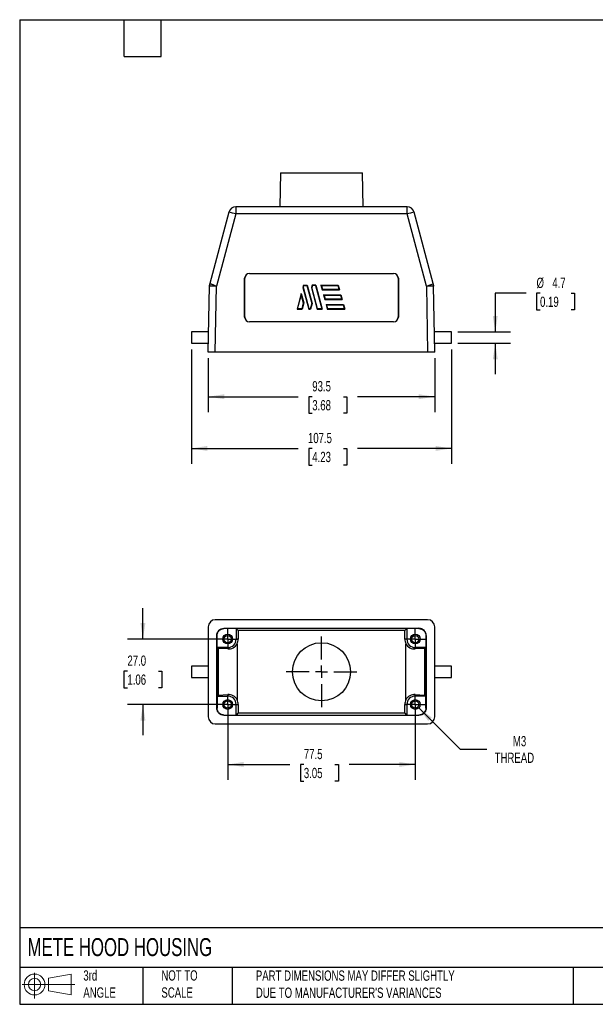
# Model space of a CAD drawing. Header units: millimetres. Extents: x 13 to 546, y 13 to 419.
# Tile 1 of 2: x 13 to 250, y 13 to 419. Entities that reach past the tile are written whole.
import ezdxf

# ---------------------------------------------------------------- set-up
doc = ezdxf.new("R2010")
doc.units = ezdxf.units.MM
doc.header["$LTSCALE"] = 2
doc.linetypes.add('SLD-Center', pattern=[19.05, 15.24, -1.27, 1.27, -1.27])
doc.linetypes.add('SLD-Solid', pattern=[0])
doc.layers.add('CENTER', color=40, linetype='SLD-Center')
doc.layers.add('SLD-DEFPOINTS', color=7, linetype='Continuous')
doc.layers.add('DIMENSIONS', color=140, linetype='SLD-Solid', lineweight=25)
doc.layers.add('TEXT', color=140, linetype='SLD-Solid', lineweight=25)
doc.styles.add('SLDTEXTSTYLE0', font='TXT', dxfattribs={"width": 0.7})
doc.dimstyles.new('SLDDIMSTYLE0', dxfattribs={"dimtxt": 4.316016, "dimasz": 6.604, "dimexe": 0, "dimexo": 0.0625, "dimgap": 1.079004, "dimtad": 0, "dimtih": 1, "dimtoh": 1, "dimrnd": 1e-09, "dimzin": 12, "dimdsep": 46, "dimtxsty": 'SLDTEXTSTYLE0', "dimsah": 1, "dimcen": 0.09, "dimadec": 0, "dimazin": 3, "dimtfac": 1, "dimtofl": 0, "dimtmove": 0, "dimatfit": 3, "dimfxl": 0, "dimfrac": 2, "dimtolj": 1, "dimtzin": 12, "dimarcsym": 0})
doc.dimstyles.new('SLDDIMSTYLE1', dxfattribs={"dimtxt": 4.316016, "dimasz": 6.604, "dimexe": 0, "dimexo": 0.0625, "dimgap": 1.079004, "dimtad": 0, "dimtih": 1, "dimtoh": 1, "dimrnd": 1e-09, "dimzin": 4, "dimdsep": 46, "dimtxsty": 'SLDTEXTSTYLE0', "dimsah": 1, "dimcen": 0.09, "dimadec": 0, "dimazin": 1, "dimtfac": 1, "dimtmove": 0, "dimatfit": 0, "dimfxl": 0, "dimfrac": 2, "dimtolj": 1, "dimtzin": 12, "dimarcsym": 0})
doc.dimstyles.new('SLDDIMSTYLE2', dxfattribs={"dimtxt": 4.316016, "dimasz": 6.604, "dimexe": 0, "dimexo": 0.0625, "dimgap": 1.079004, "dimtad": 0, "dimtih": 1, "dimtoh": 1, "dimrnd": 1e-09, "dimzin": 12, "dimdsep": 46, "dimtxsty": 'SLDTEXTSTYLE0', "dimsah": 1, "dimcen": 0, "dimadec": 0, "dimazin": 3, "dimtfac": 1, "dimtofl": 0, "dimtmove": 0, "dimatfit": 3, "dimfxl": 0, "dimfrac": 2, "dimtolj": 1, "dimtzin": 12, "dimarcsym": 0})
doc.dimstyles.new('SLDDIMSTYLE5', dxfattribs={"dimtxt": 4.316016, "dimasz": 6.604, "dimexe": 0, "dimexo": 0.0625, "dimgap": 1.079004, "dimtad": 0, "dimtih": 1, "dimtoh": 1, "dimrnd": 1e-09, "dimzin": 12, "dimdsep": 46, "dimtxsty": 'SLDTEXTSTYLE0', "dimsah": 1, "dimcen": 0.09, "dimadec": 0, "dimazin": 3, "dimtfac": 1, "dimtmove": 0, "dimatfit": 0, "dimfxl": 0, "dimfrac": 2, "dimtolj": 1, "dimtzin": 12, "dimarcsym": 0})

# ---------------------------------------------------------------- blocks, each defined once
blk = doc.blocks.new('Block11')
at = {"color": 7, "linetype": 'SLD-Solid', "lineweight": 18}
for p, q in [((5.18, 10.62), (5.18, 0)), ((10.96, 8.33), (20.35, 10.06)), ((10.96, 3.19), (10.96, 8.33)), ((20.35, 10.06), (20.35, 1.46)), ((0, 5.76), (21.75, 5.76)), ((10.96, 3.19), (20.35, 1.46))]:
    blk.add_line(p, q, dxfattribs=at)
for radius in [4.3, 2.57]:
    blk.add_circle((5.18, 5.76), radius, dxfattribs=at)
blk = doc.blocks.new('Block12')
at = {"layer": 'SLD-DEFPOINTS'}
blk.add_blockref('Block11', (0, 0), dxfattribs=at)
blk = doc.blocks.new('_D')
at = {"layer": 'DIMENSIONS'}
for p, q in [((98.61, 133.9), (98.61, 105.34)), ((176.11, 133.9), (176.11, 105.34)), ((98.61, 111.69), (124.23, 111.69)), ((130.07, 111.69), (128.62, 111.69)), ((128.62, 111.69), (128.62, 104.83)), ((142.9, 111.69), (144.35, 111.69)), ((144.35, 111.69), (144.35, 104.83)), ((176.11, 111.69), (148.75, 111.69)), ((128.62, 104.83), (130.07, 104.83)), ((144.35, 104.83), (142.9, 104.83))]:
    blk.add_line(p, q, dxfattribs=at)
for points in [[(98.61, 111.69), (105.21, 110.68), (105.21, 112.71)], [(176.11, 111.69), (169.5, 112.71), (169.5, 110.68)]]:
    blk.add_solid(points, dxfattribs=at)
at = {"layer": 'DIMENSIONS', "char_height": 4.233, "attachment_point": 1, "style": 'SLDTEXTSTYLE0'}
for s, insert in [('77.5', (130.07, 118.12)), ('3.05', (130.07, 110.29))]:
    blk.add_mtext(s, dxfattribs=dict(at, insert=insert))
blk = doc.blocks.new('_D_1')
at = {"layer": 'DIMENSIONS'}
for p, q in [((63.61, 163.44), (63.61, 176.14)), ((96.07, 163.44), (57.26, 163.44)), ((57.2, 150.24), (55.75, 150.24)), ((55.75, 150.24), (55.75, 143.38)), ((70.02, 150.24), (71.47, 150.24)), ((71.47, 150.24), (71.47, 143.38)), ((55.75, 143.38), (57.2, 143.38)), ((71.47, 143.38), (70.02, 143.38)), ((96.07, 136.44), (57.26, 136.44)), ((63.61, 136.44), (63.61, 123.74))]:
    blk.add_line(p, q, dxfattribs=at)
for points in [[(63.61, 163.44), (64.62, 170.05), (62.59, 170.05)], [(63.61, 136.44), (62.59, 129.84), (64.62, 129.84)]]:
    blk.add_solid(points, dxfattribs=at)
at = {"layer": 'DIMENSIONS', "char_height": 4.233, "attachment_point": 1, "style": 'SLDTEXTSTYLE0'}
for s, insert in [('27.0', (57.2, 156.66)), ('1.06', (57.2, 148.83))]:
    blk.add_mtext(s, dxfattribs=dict(at, insert=insert))
blk = doc.blocks.new('_D_2')
at = {"layer": 'DIMENSIONS'}
for p, q in [((177.52, 135.03), (194.59, 117.96)), ((194.59, 117.96), (205.71, 117.96))]:
    blk.add_line(p, q, dxfattribs=at)
blk.add_solid([(177.52, 135.03), (181.47, 129.64), (182.91, 131.08)], dxfattribs=at)
at = {"layer": 'DIMENSIONS', "char_height": 4.233, "attachment_point": 1, "style": 'SLDTEXTSTYLE0'}
for s, insert in [('M3', (216.42, 123.42)), ('THREAD', (208.88, 116.56))]:
    blk.add_mtext(s, dxfattribs=dict(at, insert=insert))
blk = doc.blocks.new('SW_CENTERMARKSYMBOL_0')
at = {"layer": 'CENTER', "color": 0}
for p, q in [((0, 5.08), (0, 14.54)), ((-5.08, 0), (-14.54, 0)), ((0, 0), (-2.54, 0)), ((0, 0), (0, 2.54)), ((0, 0), (0, -2.54)), ((0, 0), (2.54, 0)), ((5.08, 0), (14.54, 0)), ((0, -5.08), (0, -14.54))]:
    blk.add_line(p, q, dxfattribs=at)
blk = doc.blocks.new('SW_CENTERMARKSYMBOL_1')
at = {"layer": 'CENTER', "color": 0}
for p, q in [((-2.54, 0), (-4.04, 0)), ((0, 0), (-2.54, 0)), ((0, 2.54), (0, 4.04)), ((0, 0), (0, 2.54)), ((0, 0), (0, -2.54)), ((0, 0), (2.54, 0)), ((2.54, 0), (4.04, 0)), ((0, -2.54), (0, -4.04))]:
    blk.add_line(p, q, dxfattribs=at)
blk = doc.blocks.new('SW_CENTERMARKSYMBOL_2')
at = {"layer": 'CENTER', "color": 0}
for p, q in [((-2.54, 0), (-4.04, 0)), ((0, 0), (-2.54, 0)), ((0, 2.54), (0, 4.04)), ((0, 0), (0, 2.54)), ((0, 0), (0, -2.54)), ((0, 0), (2.54, 0)), ((2.54, 0), (4.04, 0)), ((0, -2.54), (0, -4.04))]:
    blk.add_line(p, q, dxfattribs=at)
blk = doc.blocks.new('SW_CENTERMARKSYMBOL_3')
at = {"layer": 'CENTER', "color": 0}
for p, q in [((-2.54, 0), (-4.04, 0)), ((0, 0), (-2.54, 0)), ((0, 2.54), (0, 4.04)), ((0, 0), (0, 2.54)), ((0, 0), (0, -2.54)), ((0, 0), (2.54, 0)), ((2.54, 0), (4.04, 0)), ((0, -2.54), (0, -4.04))]:
    blk.add_line(p, q, dxfattribs=at)
blk = doc.blocks.new('SW_CENTERMARKSYMBOL_4')
at = {"layer": 'CENTER', "color": 0}
for p, q in [((-2.54, 0), (-4.04, 0)), ((0, 0), (-2.54, 0)), ((0, 2.54), (0, 4.04)), ((0, 0), (0, 2.54)), ((0, 0), (0, -2.54)), ((0, 0), (2.54, 0)), ((2.54, 0), (4.04, 0)), ((0, -2.54), (0, -4.04))]:
    blk.add_line(p, q, dxfattribs=at)
blk = doc.blocks.new('_D_6')
at = {"layer": 'DIMENSIONS'}
for p, q in [((90.61, 279.33), (90.61, 257.14)), ((184.11, 279.33), (184.11, 257.14)), ((90.61, 263.49), (127.7, 263.49)), ((133.55, 263.49), (132.1, 263.49)), ((132.1, 263.49), (132.1, 256.63)), ((146.38, 263.49), (147.83, 263.49)), ((147.83, 263.49), (147.83, 256.63)), ((184.11, 263.49), (152.22, 263.49)), ((132.1, 256.63), (133.55, 256.63)), ((147.83, 256.63), (146.38, 256.63))]:
    blk.add_line(p, q, dxfattribs=at)
for points in [[(90.61, 263.49), (97.21, 262.47), (97.21, 264.5)], [(184.11, 263.49), (177.5, 264.5), (177.5, 262.47)]]:
    blk.add_solid(points, dxfattribs=at)
at = {"layer": 'DIMENSIONS', "char_height": 4.233, "attachment_point": 1, "style": 'SLDTEXTSTYLE0'}
for s, insert in [('93.5', (133.55, 269.91)), ('3.68', (133.55, 262.08))]:
    blk.add_mtext(s, dxfattribs=dict(at, insert=insert))
blk = doc.blocks.new('_D_7')
at = {"layer": 'DIMENSIONS'}
for p, q in [((83.61, 282.98), (83.61, 235.78)), ((191.11, 282.98), (191.11, 235.78)), ((83.61, 242.13), (127.7, 242.13)), ((133.55, 242.13), (132.1, 242.13)), ((132.1, 242.13), (132.1, 235.27)), ((146.38, 242.13), (147.83, 242.13)), ((147.83, 242.13), (147.83, 235.27)), ((191.11, 242.13), (152.22, 242.13)), ((132.1, 235.27), (133.55, 235.27)), ((147.83, 235.27), (146.38, 235.27))]:
    blk.add_line(p, q, dxfattribs=at)
for points in [[(83.61, 242.13), (90.21, 241.12), (90.21, 243.15)], [(191.11, 242.13), (184.5, 243.15), (184.5, 241.12)]]:
    blk.add_solid(points, dxfattribs=at)
at = {"layer": 'DIMENSIONS', "char_height": 4.233, "attachment_point": 1, "style": 'SLDTEXTSTYLE0'}
for s, insert in [('107.5', (131.76, 248.56)), ('4.23', (133.55, 240.73))]:
    blk.add_mtext(s, dxfattribs=dict(at, insert=insert))
blk = doc.blocks.new('_D_8')
at = {"layer": 'DIMENSIONS'}
for p, q in [((221.84, 306.19), (209.14, 306.19)), ((209.14, 306.19), (209.14, 290.22)), ((227.63, 306.19), (226.18, 306.19)), ((226.18, 306.19), (226.18, 299.33)), ((240.46, 306.19), (241.91, 306.19)), ((241.91, 306.19), (241.91, 299.33)), ((226.18, 299.33), (227.63, 299.33)), ((241.91, 299.33), (240.46, 299.33)), ((193.65, 290.22), (215.49, 290.22)), ((193.65, 285.52), (215.49, 285.52)), ((209.14, 285.52), (209.14, 272.82))]:
    blk.add_line(p, q, dxfattribs=at)
for points in [[(209.14, 290.22), (210.15, 296.83), (208.12, 296.83)], [(209.14, 285.52), (208.12, 278.92), (210.15, 278.92)]]:
    blk.add_solid(points, dxfattribs=at)
at = {"layer": 'DIMENSIONS', "char_height": 4.233, "attachment_point": 1, "style": 'SLDTEXTSTYLE0'}
for s, insert in [('%%c', (226.17, 312.62)), ('4.7', (232.69, 312.62)), ('0.19', (227.63, 304.79))]:
    blk.add_mtext(s, dxfattribs=dict(at, insert=insert))

msp = doc.modelspace()

# ---------------------------------------------------------------- linework, layer by layer
for p, q in [((120.359, 355.873), (120.114, 341.873)), ((120.359, 355.873), (154.359, 355.873)), ((154.603, 341.873), (154.359, 355.873)), ((101.988, 341.873), (101.988, 338.925)), ((172.73, 341.873), (101.988, 341.873)), ((172.73, 338.925), (172.73, 341.873)), ((99.09, 339.649), (91.189, 310.162)), ((101.988, 338.925), (93.983, 309.05)), ((172.73, 338.925), (101.988, 338.925)), ((180.735, 309.05), (172.73, 338.925)), ((183.529, 310.162), (175.628, 339.649)), ((107.618, 314.363), (167.099, 314.363)), ((107.618, 314.363), (107.632, 314.349)), ((107.632, 314.349), (167.085, 314.349)), ((167.085, 314.349), (167.099, 314.363)), ((90.609, 281.873), (91.083, 309.05)), ((93.508, 281.873), (93.983, 309.05)), ((105.613, 296.377), (105.618, 312.364)), ((105.632, 312.35), (105.618, 312.364)), ((105.627, 296.391), (105.632, 312.35)), ((129.934, 309.558), (129.675, 308.59)), ((129.882, 308.59), (130.088, 309.358)), ((129.934, 309.558), (131.486, 309.558)), ((130.088, 309.358), (129.934, 309.558)), ((130.088, 309.358), (131.333, 309.358)), ((131.333, 309.358), (131.486, 309.558)), ((131.333, 309.358), (133.302, 302.01)), ((131.486, 309.558), (133.509, 302.01)), ((133.461, 309.558), (133.201, 308.59)), ((133.614, 309.358), (133.408, 308.59)), ((133.614, 309.358), (133.461, 309.558)), ((135.013, 309.558), (133.461, 309.558)), ((134.859, 309.358), (133.614, 309.358)), ((134.859, 309.358), (135.013, 309.558)), ((134.859, 309.358), (137.431, 299.758)), ((135.013, 309.558), (137.692, 299.558)), ((137.083, 309.558), (137.619, 307.558)), ((137.344, 309.358), (137.083, 309.558)), ((137.083, 309.558), (144.265, 309.558)), ((137.344, 309.358), (144.112, 309.358)), ((137.344, 309.358), (137.773, 307.758)), ((144.112, 309.358), (144.265, 309.558)), ((144.112, 309.358), (144.541, 307.758)), ((144.265, 309.558), (144.801, 307.558)), ((169.099, 312.364), (169.086, 312.35)), ((169.086, 312.35), (169.091, 296.391)), ((169.099, 312.364), (169.104, 296.377)), ((180.735, 309.05), (181.209, 281.873)), ((184.109, 281.873), (183.634, 309.05)), ((128.996, 306.055), (127.255, 299.558)), ((127.515, 299.758), (128.996, 305.282)), ((128.996, 305.282), (128.996, 306.055)), ((128.996, 306.055), (130.031, 302.191)), ((128.996, 305.282), (129.824, 302.191)), ((129.882, 308.59), (129.675, 308.59)), ((129.675, 308.59), (132.095, 299.558)), ((132.249, 299.758), (129.882, 308.59)), ((133.201, 308.59), (133.408, 308.59)), ((133.201, 308.59), (135.622, 299.558)), ((135.775, 299.758), (133.408, 308.59)), ((137.619, 307.558), (137.773, 307.758)), ((137.619, 307.558), (144.801, 307.558)), ((144.541, 307.758), (137.773, 307.758)), ((138.416, 305.358), (138.155, 305.558)), ((138.155, 305.558), (145.337, 305.558)), ((138.155, 305.558), (138.691, 303.558)), ((138.416, 305.358), (145.184, 305.358)), ((138.416, 305.358), (138.844, 303.758)), ((144.541, 307.758), (144.801, 307.558)), ((145.184, 305.358), (145.337, 305.558)), ((145.184, 305.358), (145.612, 303.758)), ((145.337, 305.558), (145.873, 303.558)), ((129.824, 302.191), (129.172, 299.758)), ((130.031, 302.191), (129.325, 299.558)), ((129.824, 302.191), (130.031, 302.191)), ((133.302, 302.01), (132.698, 299.758)), ((133.509, 302.01), (132.852, 299.558)), ((133.302, 302.01), (133.509, 302.01)), ((138.691, 303.558), (138.844, 303.758)), ((138.691, 303.558), (145.873, 303.558)), ((145.612, 303.758), (138.844, 303.758)), ((139.227, 301.558), (146.409, 301.558)), ((139.227, 301.558), (139.487, 301.358)), ((139.227, 301.558), (139.763, 299.558)), ((139.487, 301.358), (146.255, 301.358)), ((139.916, 299.758), (139.487, 301.358)), ((145.612, 303.758), (145.873, 303.558)), ((146.255, 301.358), (146.409, 301.558)), ((146.255, 301.358), (146.684, 299.758)), ((146.409, 301.558), (146.945, 299.558)), ((127.255, 299.558), (127.515, 299.758)), ((127.255, 299.558), (129.325, 299.558)), ((129.172, 299.758), (127.515, 299.758)), ((129.172, 299.758), (129.325, 299.558)), ((132.095, 299.558), (132.249, 299.758)), ((132.095, 299.558), (132.852, 299.558)), ((132.698, 299.758), (132.249, 299.758)), ((132.698, 299.758), (132.852, 299.558)), ((135.775, 299.758), (135.622, 299.558)), ((135.622, 299.558), (137.692, 299.558)), ((137.431, 299.758), (135.775, 299.758)), ((137.431, 299.758), (137.692, 299.558)), ((139.916, 299.758), (139.763, 299.558)), ((139.763, 299.558), (146.945, 299.558)), ((146.684, 299.758), (139.916, 299.758)), ((146.684, 299.758), (146.945, 299.558)), ((105.613, 296.377), (105.627, 296.391)), ((107.626, 294.39), (107.612, 294.377)), ((167.105, 294.377), (107.612, 294.377)), ((167.092, 294.39), (107.626, 294.39)), ((167.105, 294.377), (167.092, 294.39)), ((169.091, 296.391), (169.104, 296.377)), ((90.754, 290.223), (83.609, 290.223)), ((83.609, 290.223), (83.609, 285.523)), ((191.109, 290.223), (183.963, 290.223)), ((191.109, 285.523), (191.109, 290.223)), ((83.609, 285.523), (90.672, 285.523)), ((184.045, 285.523), (191.109, 285.523)), ((93.508, 281.873), (90.609, 281.873)), ((181.209, 281.873), (93.508, 281.873)), ((184.109, 281.873), (181.209, 281.873)), ((181.209, 171.443), (93.508, 171.443)), ((90.609, 168.543), (90.609, 131.342)), ((97.088, 167.785), (97.088, 167.942)), ((97.088, 167.942), (177.629, 167.942)), ((102.109, 167.785), (97.088, 167.785)), ((102.947, 166.947), (102.109, 167.785)), ((102.109, 167.785), (102.109, 163.443)), ((171.771, 166.947), (102.947, 166.947)), ((102.947, 166.947), (102.947, 163.443)), ((172.609, 167.785), (171.771, 166.947)), ((171.771, 163.443), (171.771, 166.947)), ((177.629, 167.785), (172.609, 167.785)), ((172.609, 167.785), (172.609, 163.443)), ((177.629, 167.942), (177.629, 167.785)), ((184.109, 131.342), (184.109, 168.543)), ((94.109, 164.963), (94.266, 164.963)), ((94.109, 134.922), (94.109, 164.963)), ((94.266, 159.943), (94.266, 164.963)), ((102.947, 163.443), (102.109, 163.443)), ((172.609, 163.443), (171.771, 163.443)), ((180.451, 164.963), (180.608, 164.963)), ((180.451, 164.963), (180.451, 159.943)), ((180.608, 164.963), (180.608, 134.922)), ((94.266, 159.943), (94.583, 159.626)), ((98.609, 159.943), (94.266, 159.943)), ((94.583, 159.626), (94.583, 140.259)), ((98.609, 159.359), (94.668, 159.615)), ((94.668, 159.615), (94.668, 140.27)), ((98.609, 159.943), (98.609, 159.359)), ((102.505, 161.536), (102.505, 138.349)), ((172.212, 138.349), (172.212, 161.536)), ((180.451, 159.943), (176.109, 159.943)), ((176.109, 159.359), (176.109, 159.943)), ((180.05, 159.615), (176.109, 159.359)), ((180.05, 140.27), (180.05, 159.615)), ((180.134, 159.626), (180.451, 159.943)), ((180.134, 140.259), (180.134, 159.626)), ((90.609, 152.293), (83.609, 152.293)), ((83.609, 152.293), (83.609, 147.593)), ((191.109, 152.293), (184.109, 152.293)), ((191.109, 147.593), (191.109, 152.293)), ((83.609, 147.593), (90.609, 147.593)), ((184.109, 147.593), (191.109, 147.593)), ((94.583, 140.259), (94.266, 139.943)), ((94.266, 139.943), (94.266, 134.922)), ((94.266, 139.943), (98.609, 139.943)), ((94.668, 140.27), (98.609, 140.527)), ((98.609, 140.527), (98.609, 139.943)), ((176.109, 140.527), (180.05, 140.27)), ((176.109, 139.943), (176.109, 140.527)), ((180.451, 139.943), (176.109, 139.943)), ((180.451, 139.943), (180.134, 140.259)), ((180.451, 134.922), (180.451, 139.943)), ((94.266, 134.922), (94.109, 134.922)), ((102.109, 132.1), (102.109, 136.443)), ((102.109, 136.443), (102.947, 136.443)), ((102.947, 136.443), (102.947, 132.938)), ((171.771, 132.938), (171.771, 136.443)), ((171.771, 136.443), (172.609, 136.443)), ((172.609, 136.443), (172.609, 132.1)), ((180.608, 134.922), (180.451, 134.922)), ((97.088, 131.943), (97.088, 132.1)), ((97.088, 132.1), (102.109, 132.1)), ((177.629, 131.943), (97.088, 131.943)), ((102.947, 132.938), (102.109, 132.1)), ((102.947, 132.938), (171.771, 132.938)), ((172.609, 132.1), (171.771, 132.938)), ((172.609, 132.1), (177.629, 132.1)), ((177.629, 132.1), (177.629, 131.943)), ((93.508, 128.443), (181.209, 128.443))]:
    msp.add_line(p, q)
for centre, radius in [((98.609, 163.443), 2), ((98.609, 163.443), 1.5), ((176.109, 163.443), 2), ((176.109, 163.443), 1.5), ((137.359, 149.943), 12), ((98.609, 136.443), 2), ((176.109, 136.443), 2), ((98.609, 136.443), 1.5), ((176.109, 136.443), 1.5)]:
    msp.add_circle(centre, radius)
for centre, radius, start, end in [((101.988, 338.873), 3, 90, 165), ((172.73, 338.873), 3, 15, 90), ((89.814, 296.368), 44.264, 74.03668, 77.90365), ((184.903, 296.368), 44.264, 102.09635, 105.96332), ((92.533, 267.5), 41.575, 88.00162, 91.99838), ((93.99, 309.411), 2.9, 165, 179), ((182.185, 267.5), 41.575, 88.00162, 91.99838), ((180.728, 309.411), 2.9, 1, 15), ((98.609, 163.443), 3.5, 270, 0), ((98.609, 163.443), 4.338, 333.93208, 0), ((176.109, 163.443), 4.338, 180, 206.06792), ((176.109, 163.443), 3.5, 180, 270), ((98.609, 136.443), 3.5, 0, 90), ((98.609, 136.443), 4.338, 0, 26.06792), ((176.109, 136.443), 4.338, 153.93208, 180), ((176.109, 136.443), 3.5, 90, 180)]:
    msp.add_arc(centre, radius, start, end)
for centre, major_axis, ratio, start_param, end_param in [((107.618, 312.363), (2, 0), 0.9996955, 1.5707963, 3.1412881), ((107.632, 312.35), (2, 0), 0.9996955, 1.5707963, 3.1412881), ((167.085, 312.35), (2, 0), 0.9996955, 0.0003046, 1.5707963), ((167.099, 312.363), (2, 0), 0.9996955, 0.0003046, 1.5707963), ((107.613, 296.378), (1.052, 1.702), 0.999319, 2.1244316, 3.6949233), ((107.627, 296.391), (1.052, 1.702), 0.999319, 2.1244316, 3.6949233), ((167.09, 296.391), (-1.052, 1.702), 0.999319, 2.588262, 4.1587537), ((167.104, 296.378), (-1.052, 1.702), 0.999319, 2.588262, 4.1587537), ((93.509, 168.542), (2.051, -2.051), 0.9996955, 2.3563468, 3.9268385), ((181.208, 168.542), (-2.051, -2.051), 0.9996955, 2.3563468, 3.9268385), ((97.083, 159.627), (2.5, 0), 0.0174551, 3.1590459, 3.403392), ((98.876, 163.443), (4.101, 0), 0.9978759, 4.6471996, 5.798695), ((175.842, 163.443), (4.101, 0), 0.9978759, 3.6260829, 4.7775783), ((177.635, 159.627), (2.5, 0), 0.0174551, 6.0213859, 6.265732), ((97.083, 140.259), (2.5, 0), 0.0174551, 2.8797933, 3.1241394), ((98.876, 136.443), (4.101, 0), 0.9978759, 0.4844903, 1.6359857), ((175.842, 136.443), (4.101, 0), 0.9978759, 1.505607, 2.6571024), ((177.635, 140.259), (2.5, 0), 0.0174551, 0.0174533, 0.2617994), ((93.509, 131.343), (2.051, 2.051), 0.9996955, 2.3563468, 3.9268385), ((181.208, 131.343), (-2.051, 2.051), 0.9996955, 2.3563468, 3.9268385)]:
    msp.add_ellipse(centre, major_axis=major_axis, ratio=ratio, start_param=start_param, end_param=end_param)
for points, knots in [([(91.083, 309.05), (91.085, 309.158), (91.087, 309.265), (91.09, 309.417), (91.09, 309.462), (91.09, 309.462)], [0, 0, 0, 0, 0.5, 0.5, 1, 1, 1, 1]), ([(91.246, 310.148), (91.205, 310.076), (91.149, 309.976), (91.113, 309.785), (91.103, 309.684), (91.099, 309.638)], [0, 0, 0, 0, 0.5925655, 0.8149172, 1, 1, 1, 1]), ([(91.246, 310.147), (91.244, 310.148), (91.192, 310.167), (91.19, 310.164), (91.189, 310.162)], [0, 0, 0, 0, 0.0411946, 1, 1, 1, 1]), ([(93.983, 309.05), (93.779, 309.135), (93.428, 309.28), (93.027, 309.445), (92.769, 309.55), (92.592, 309.622), (92.329, 309.729), (92.065, 309.835), (91.816, 309.933), (91.595, 310.019), (91.377, 310.102), (91.289, 310.133), (91.246, 310.147)], [0, 0, 0, 0, 0.160227, 0.2751545, 0.3291391, 0.3813763, 0.4318672, 0.5726785, 0.647526, 0.7213239, 0.8656262, 1, 1, 1, 1]), ([(180.735, 309.05), (181.466, 309.355), (182.189, 309.65), (183.223, 310.061), (183.525, 310.174), (183.529, 310.162)], [0, 0, 0, 0, 0.5, 0.5, 1, 1, 1, 1]), ([(183.619, 309.638), (183.614, 309.684), (183.605, 309.785), (183.568, 309.976), (183.512, 310.076), (183.472, 310.148)], [0, 0, 0, 0, 0.1850828, 0.4074345, 1, 1, 1, 1]), ([(183.627, 309.462), (183.627, 309.461), (183.627, 309.459), (183.627, 309.447), (183.628, 309.43), (183.628, 309.406), (183.629, 309.376), (183.63, 309.325), (183.631, 309.253), (183.633, 309.155), (183.634, 309.086), (183.634, 309.05)], [0, 0, 0, 0, 0.0317425, 0.0691612, 0.1164521, 0.1757516, 0.2481404, 0.3342077, 0.5318167, 0.753297, 1, 1, 1, 1]), ([(94.109, 164.963), (94.109, 165.357), (94.19, 165.735), (94.416, 166.279), (94.508, 166.45), (94.722, 166.773), (94.847, 166.927), (95.122, 167.202), (95.272, 167.325), (95.595, 167.541), (95.769, 167.634), (96.306, 167.859), (96.695, 167.942), (97.088, 167.942)], [0, 0, 0, 0, 0.25, 0.25, 0.375, 0.375, 0.5, 0.5, 0.625, 0.625, 0.75, 0.75, 1, 1, 1, 1]), ([(94.266, 164.963), (94.266, 165.149), (94.286, 165.332), (94.36, 165.692), (94.416, 165.87), (94.558, 166.211), (94.645, 166.373), (94.848, 166.679), (94.967, 166.825), (95.226, 167.084), (95.368, 167.2), (95.676, 167.406), (95.84, 167.494), (96.347, 167.706), (96.716, 167.785), (97.088, 167.785)], [0, 0, 0, 0, 0.125, 0.125, 0.25, 0.25, 0.375, 0.375, 0.5, 0.5, 0.625, 0.625, 0.75, 0.75, 1, 1, 1, 1]), ([(180.608, 164.963), (180.608, 165.357), (180.528, 165.736), (180.301, 166.279), (180.21, 166.45), (179.995, 166.774), (179.87, 166.927), (179.596, 167.202), (179.446, 167.325), (179.122, 167.541), (178.948, 167.634), (178.411, 167.859), (178.022, 167.942), (177.629, 167.942)], [0, 0, 0, 0, 0.25, 0.25, 0.375, 0.375, 0.5, 0.5, 0.625, 0.625, 0.75, 0.75, 1, 1, 1, 1]), ([(177.629, 167.785), (177.816, 167.785), (177.998, 167.766), (178.358, 167.692), (178.536, 167.637), (178.877, 167.494), (179.039, 167.407), (179.345, 167.203), (179.491, 167.085), (179.75, 166.826), (179.866, 166.684), (180.071, 166.376), (180.159, 166.212), (180.372, 165.704), (180.451, 165.335), (180.451, 164.963)], [0, 0, 0, 0, 0.125, 0.125, 0.25, 0.25, 0.375, 0.375, 0.5, 0.5, 0.625, 0.625, 0.75, 0.75, 1, 1, 1, 1]), ([(97.088, 131.943), (96.695, 131.943), (96.315, 132.023), (95.772, 132.249), (95.601, 132.341), (95.278, 132.556), (95.124, 132.68), (94.849, 132.955), (94.727, 133.105), (94.511, 133.429), (94.418, 133.603), (94.193, 134.14), (94.109, 134.529), (94.109, 134.922)], [0, 0, 0, 0, 0.25, 0.25, 0.375, 0.375, 0.5, 0.5, 0.625, 0.625, 0.75, 0.75, 1, 1, 1, 1]), ([(97.088, 132.1), (96.902, 132.1), (96.719, 132.12), (96.36, 132.193), (96.181, 132.248), (95.841, 132.391), (95.679, 132.478), (95.372, 132.682), (95.227, 132.8), (94.967, 133.059), (94.851, 133.202), (94.646, 133.509), (94.559, 133.673), (94.346, 134.181), (94.266, 134.55), (94.266, 134.922)], [0, 0, 0, 0, 0.125, 0.125, 0.25, 0.25, 0.375, 0.375, 0.5, 0.5, 0.625, 0.625, 0.75, 0.75, 1, 1, 1, 1]), ([(180.451, 134.922), (180.451, 134.736), (180.431, 134.553), (180.357, 134.193), (180.302, 134.015), (180.159, 133.674), (180.073, 133.513), (179.869, 133.206), (179.751, 133.06), (179.491, 132.801), (179.349, 132.685), (179.042, 132.479), (178.878, 132.392), (178.37, 132.179), (178.002, 132.1), (177.629, 132.1)], [0, 0, 0, 0, 0.125, 0.125, 0.25, 0.25, 0.375, 0.375, 0.5, 0.5, 0.625, 0.625, 0.75, 0.75, 1, 1, 1, 1]), ([(180.608, 134.922), (180.608, 134.528), (180.528, 134.15), (180.301, 133.606), (180.21, 133.435), (179.995, 133.112), (179.871, 132.958), (179.596, 132.683), (179.446, 132.56), (179.122, 132.344), (178.948, 132.251), (178.411, 132.026), (178.022, 131.943), (177.629, 131.943)], [0, 0, 0, 0, 0.25, 0.25, 0.375, 0.375, 0.5, 0.5, 0.625, 0.625, 0.75, 0.75, 1, 1, 1, 1])]:
    msp.add_open_spline(points, degree=3, knots=knots)
at = {"layer": 'TEXT'}
for p, q in [((12.7, 419.1), (546.1, 419.1)), ((12.7, 419.1), (12.7, 12.7)), ((55.88, 403.86), (55.88, 419.1)), ((71.12, 403.86), (71.12, 419.1)), ((55.88, 403.86), (71.12, 403.86)), ((546.1, 44.252), (12.7, 44.252)), ((546.1, 27.94), (12.7, 27.94)), ((63.5, 27.94), (63.5, 12.7)), ((100.423, 27.94), (100.423, 12.7)), ((241.293, 27.94), (241.293, 12.7)), ((12.7, 12.7), (546.1, 12.7))]:
    msp.add_line(p, q, dxfattribs=at)

# ---------------------------------------------------------------- block references
at = {"layer": 'CENTER'}
for name, p in [('SW_CENTERMARKSYMBOL_3', (98.609, 163.443)), ('SW_CENTERMARKSYMBOL_4', (176.109, 163.443)), ('SW_CENTERMARKSYMBOL_0', (137.359, 149.943)), ('SW_CENTERMARKSYMBOL_2', (98.609, 136.443)), ('SW_CENTERMARKSYMBOL_1', (176.109, 136.443))]:
    msp.add_blockref(name, p, dxfattribs=at)
at = {"layer": 'SLD-DEFPOINTS'}
msp.add_blockref('Block12', (13.676, 15.108), dxfattribs=at)

# ---------------------------------------------------------------- texts
at = {"layer": 'TEXT', "attachment_point": 1, "style": 'SLDTEXTSTYLE0'}
for s, insert, char_height in [('METE HOOD HOUSING', (15.931, 40.022), 7.40833), ('3rd^JANGLE', (38.991, 26.735), 4.2333), ('NOT TO^JSCALE', (71.231, 26.735), 4.23333), ("PART DIMENSIONS MAY DIFFER SLIGHTLY ^JDUE TO MANUFACTURER'S VARIANCES", (110.239, 26.661), 4.23333)]:
    msp.add_mtext(s, dxfattribs=dict(at, insert=insert, char_height=char_height))

# ---------------------------------------------------------------- dimensions: what is measured, and where the dimension line sits
at = {"layer": 'DIMENSIONS'}
dim = msp.add_linear_dim(base=(209.137, 285.523), p1=(191.109, 290.223), p2=(191.109, 285.523), angle=90, text='%%c<>', dimstyle='SLDDIMSTYLE5', dxfattribs=at)
dim.commit()
dim.dimension.update_dxf_attribs({"geometry": '_D_8', "text_midpoint": (209.137, 306.192), "dimtype": 160})
for base, p1, p2, picture, middle in [((191.109, 242.132), (83.609, 285.523), (191.109, 285.523), '_D_7', (139.964, 242.132)), ((184.109, 263.485), (90.609, 281.873), (184.109, 281.873), '_D_6', (139.964, 263.485)), ((176.109, 111.693), (98.609, 136.443), (176.109, 136.443), '_D', (136.487, 111.693))]:
    dim = msp.add_linear_dim(base=base, p1=p1, p2=p2, dimstyle='SLDDIMSTYLE0', dxfattribs=at)
    dim.commit()
    dim.dimension.update_dxf_attribs({"geometry": picture, "text_midpoint": middle, "dimtype": 160})
dim = msp.add_linear_dim(base=(63.609, 136.443), p1=(98.609, 163.443), p2=(98.609, 136.443), angle=90, dimstyle='SLDDIMSTYLE1', dxfattribs=at)
dim.commit()
dim.dimension.update_dxf_attribs({"geometry": '_D_1', "text_midpoint": (63.609, 150.237), "dimtype": 160})
dim = msp.add_diameter_dim_2p(p1=(174.695, 137.857), p2=(177.523, 135.028), text='M3\\PTHREAD', dimstyle='SLDDIMSTYLE2', override={"dimpost": '<>'}, dxfattribs=at)
dim.commit()
dim.dimension.update_dxf_attribs({"geometry": '_D_2', "text_midpoint": (220.593, 117.958), "dimtype": 163})

doc.saveas('drawing.dxf')
